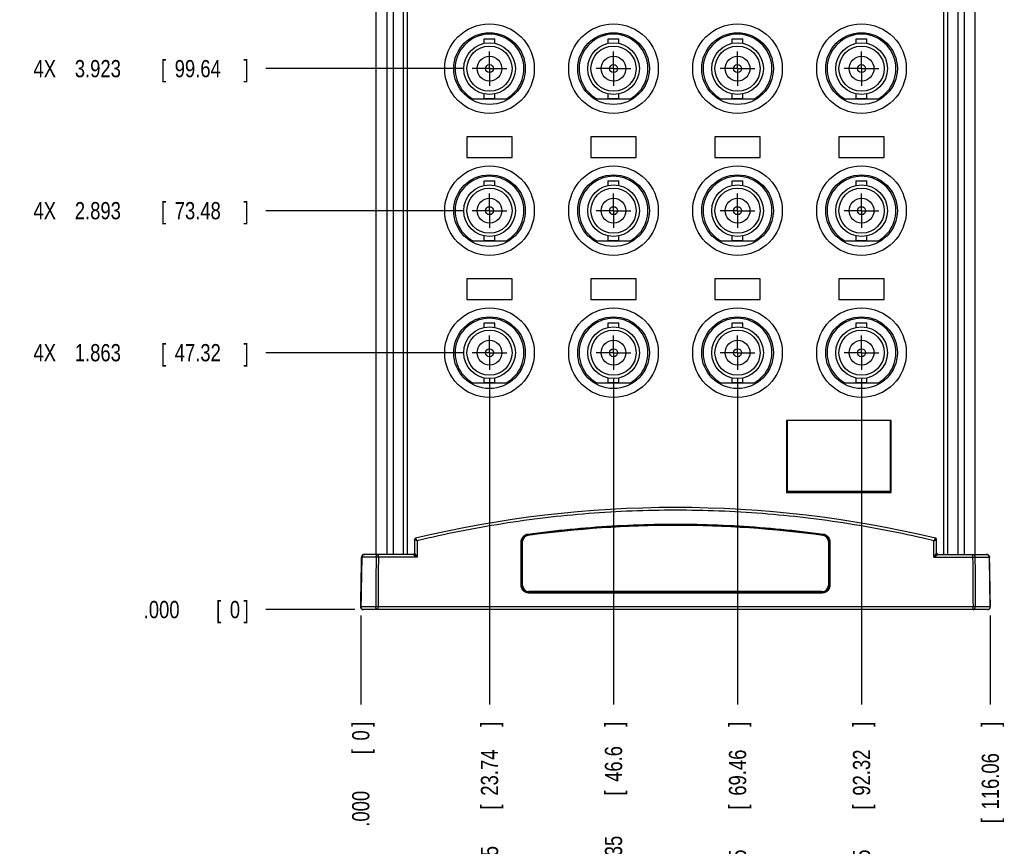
# Model space of a CAD drawing. Header units: inches. Extents: x 0 to 34, y 0 to 22.
# Tile 3 of 15: x 15.6 to 22.8, y 5.1 to 11.1. Entities that reach past the tile are written whole.
import ezdxf

# ---------------------------------------------------------------- set-up
doc = ezdxf.new("R2010")
doc.units = ezdxf.units.IN
doc.header["$LTSCALE"] = 1.87
doc.header["$MEASUREMENT"] = 0
doc.linetypes.add('CENTER', pattern=[0.6, 0.375, -0.075, 0.075, -0.075])
doc.layers.get('0').update_dxf_attribs({"linetype": 'CONTINUOUS'})
doc.layers.add('DEFAULT_1', color=7, linetype='CENTER')
doc.layers.add('DIMENSIONS', color=7, linetype='CONTINUOUS')
doc.styles.get("Standard").update_dxf_attribs({"font": 'txt', "width": 0.8})
doc.dimstyles.new('DIMSTYLE_1', dxfattribs={"dimtxt": 0.125, "dimasz": 0.18, "dimexe": 0.18, "dimexo": 0.0625, "dimgap": 0.09, "dimtad": 0, "dimtih": 1, "dimtoh": 1, "dimdec": 3, "dimzin": 4, "dimdsep": 46, "dimtxsty": 'STANDARD', "dimblk": '_FILLED', "dimblk1": '_FILLED', "dimblk2": '_FILLED', "dimcen": 0.09, "dimadec": 0, "dimazin": 0, "dimtp": 0.01, "dimtm": 0.01, "dimtfac": 1, "dimtdec": 3, "dimtofl": 0, "dimtmove": 0, "dimatfit": 3, "dimldrblk": '_FILLED', "dimfxl": 1, "dimtolj": 1, "dimtzin": 4, "dimarcsym": 0})

# ---------------------------------------------------------------- blocks, each defined once
blk = doc.blocks.new('*D0')
at = {"layer": 'DIMENSIONS', "color": 2, "linetype": 'CONTINUOUS'}
blk.add_line((18.871, 8.6831), (17.4364, 8.6831), dxfattribs=at)
at = {"layer": 'DIMENSIONS', "color": 2, "linetype": 'CONTINUOUS', "width": 0.8}
for s, p in [('4X ', (15.7489, 8.6206)), ('1.863', (16.0489, 8.6206)), ('[', (16.6739, 8.6206)), ('47.32', (16.7739, 8.6206)), (']', (17.2739, 8.6206))]:
    blk.add_text(s, height=0.125, dxfattribs=at).set_placement(p)
blk = doc.blocks.new('_FILLED')
at = {"color": 0, "linetype": 'BYBLOCK'}
blk.add_solid([(0, 0), (-1, 0.174), (-1, -0.174)], dxfattribs=at)
blk = doc.blocks.new('*D1')
at = {"layer": 'DIMENSIONS', "color": 2, "linetype": 'CONTINUOUS'}
blk.add_line((19.0586, 8.4955), (19.0586, 6.1326), dxfattribs=at)
at = {"layer": 'DIMENSIONS', "color": 2, "linetype": 'CONTINUOUS', "width": 0.8}
for s, p in [(']', (19.1211, 5.9701)), ('23.74', (19.1211, 5.4701)), ('[', (19.1211, 5.3701)), ('.935', (19.1211, 4.8451)), ('6X ', (19.1211, 4.5451))]:
    blk.add_text(s, height=0.125, rotation=90, dxfattribs=at).set_placement(p)
blk = doc.blocks.new('*D2')
at = {"layer": 'DIMENSIONS', "color": 1, "linetype": 'CONTINUOUS'}
blk.add_line((18.0822, 6.8201), (17.4364, 6.8201), dxfattribs=at)
at = {"layer": 'DIMENSIONS', "color": 1, "linetype": 'CONTINUOUS', "width": 0.8}
for s, p in [('.000', (16.5489, 6.7576)), ('[', (17.0739, 6.7576)), ('0', (17.1739, 6.7576)), (']', (17.2739, 6.7576))]:
    blk.add_text(s, height=0.125, dxfattribs=at).set_placement(p)
blk = doc.blocks.new('*D3')
at = {"layer": 'DIMENSIONS', "color": 1, "linetype": 'CONTINUOUS'}
blk.add_line((18.1239, 6.7779), (18.1239, 6.1326), dxfattribs=at)
at = {"layer": 'DIMENSIONS', "color": 1, "linetype": 'CONTINUOUS', "width": 0.8}
for s, p in [(']', (18.1864, 5.9701)), ('0', (18.1864, 5.8701)), ('[', (18.1864, 5.7701)), ('.000', (18.1864, 5.2451))]:
    blk.add_text(s, height=0.125, rotation=90, dxfattribs=at).set_placement(p)
blk = doc.blocks.new('*D4')
at = {"layer": 'DIMENSIONS', "color": 2, "linetype": 'CONTINUOUS'}
blk.add_line((18.871, 9.7131), (17.4364, 9.7131), dxfattribs=at)
at = {"layer": 'DIMENSIONS', "color": 2, "linetype": 'CONTINUOUS', "width": 0.8}
for s, p in [('4X ', (15.7489, 9.6506)), ('2.893', (16.0489, 9.6506)), ('[', (16.6739, 9.6506)), ('73.48', (16.7739, 9.6506)), (']', (17.2739, 9.6506))]:
    blk.add_text(s, height=0.125, dxfattribs=at).set_placement(p)
blk = doc.blocks.new('*D5')
at = {"layer": 'DIMENSIONS', "color": 2, "linetype": 'CONTINUOUS'}
blk.add_line((18.871, 10.7431), (17.4364, 10.7431), dxfattribs=at)
at = {"layer": 'DIMENSIONS', "color": 2, "linetype": 'CONTINUOUS', "width": 0.8}
for s, p in [('4X ', (15.7489, 10.6806)), ('3.923', (16.0489, 10.6806)), ('[', (16.6739, 10.6806)), ('99.64', (16.7739, 10.6806)), (']', (17.2739, 10.6806))]:
    blk.add_text(s, height=0.125, dxfattribs=at).set_placement(p)
blk = doc.blocks.new('*D6')
at = {"layer": 'DIMENSIONS', "color": 2, "linetype": 'CONTINUOUS'}
blk.add_line((18.871, 11.7731), (17.4364, 11.7731), dxfattribs=at)
at = {"layer": 'DIMENSIONS', "color": 2, "linetype": 'CONTINUOUS', "width": 0.8}
for s, p in [('4X ', (15.6489, 11.7106)), ('4.953', (15.9489, 11.7106)), ('[', (16.5739, 11.7106)), ('125.81', (16.6739, 11.7106)), (']', (17.2739, 11.7106))]:
    blk.add_text(s, height=0.125, dxfattribs=at).set_placement(p)
blk = doc.blocks.new('*D7')
at = {"layer": 'DIMENSIONS', "color": 2, "linetype": 'CONTINUOUS'}
blk.add_line((18.871, 12.8031), (17.4364, 12.8031), dxfattribs=at)
at = {"layer": 'DIMENSIONS', "color": 2, "linetype": 'CONTINUOUS', "width": 0.8}
for s, p in [('4X ', (15.6489, 12.7406)), ('5.983', (15.9489, 12.7406)), ('[', (16.5739, 12.7406)), ('151.97', (16.6739, 12.7406)), (']', (17.2739, 12.7406))]:
    blk.add_text(s, height=0.125, dxfattribs=at).set_placement(p)
blk = doc.blocks.new('*D8')
at = {"layer": 'DIMENSIONS', "color": 2, "linetype": 'CONTINUOUS'}
blk.add_line((18.871, 13.8331), (17.4364, 13.8331), dxfattribs=at)
at = {"layer": 'DIMENSIONS', "color": 2, "linetype": 'CONTINUOUS', "width": 0.8}
for s, p in [('4X ', (15.6489, 13.7706)), ('7.013', (15.9489, 13.7706)), ('[', (16.5739, 13.7706)), ('178.13', (16.6739, 13.7706)), (']', (17.2739, 13.7706))]:
    blk.add_text(s, height=0.125, dxfattribs=at).set_placement(p)
blk = doc.blocks.new('*D9')
at = {"layer": 'DIMENSIONS', "color": 2, "linetype": 'CONTINUOUS'}
blk.add_line((18.0822, 15.4801), (17.4364, 15.4801), dxfattribs=at)
at = {"layer": 'DIMENSIONS', "color": 2, "linetype": 'CONTINUOUS', "width": 0.8}
for s, p in [('4X ', (15.6489, 15.4176)), ('8.660', (15.9489, 15.4176)), ('[', (16.5739, 15.4176)), ('219.96', (16.6739, 15.4176)), (']', (17.2739, 15.4176))]:
    blk.add_text(s, height=0.125, dxfattribs=at).set_placement(p)
blk = doc.blocks.new('*D10')
at = {"layer": 'DIMENSIONS', "color": 2, "linetype": 'CONTINUOUS'}
blk.add_line((19.9586, 8.4955), (19.9586, 6.1326), dxfattribs=at)
at = {"layer": 'DIMENSIONS', "color": 2, "linetype": 'CONTINUOUS', "width": 0.8}
for s, p in [(']', (20.0211, 5.9701)), ('46.6', (20.0211, 5.5701)), ('[', (20.0211, 5.4701)), ('1.835', (20.0211, 4.8451)), ('6X ', (20.0211, 4.5451))]:
    blk.add_text(s, height=0.125, rotation=90, dxfattribs=at).set_placement(p)
blk = doc.blocks.new('*D11')
at = {"layer": 'DIMENSIONS', "color": 2, "linetype": 'CONTINUOUS'}
blk.add_line((20.8586, 8.4955), (20.8586, 6.1326), dxfattribs=at)
at = {"layer": 'DIMENSIONS', "color": 2, "linetype": 'CONTINUOUS', "width": 0.8}
for s, p in [(']', (20.9211, 5.9701)), ('69.46', (20.9211, 5.4701)), ('[', (20.9211, 5.3701)), ('2.735', (20.9211, 4.7451)), ('6X ', (20.9211, 4.4451))]:
    blk.add_text(s, height=0.125, rotation=90, dxfattribs=at).set_placement(p)
blk = doc.blocks.new('*D12')
at = {"layer": 'DIMENSIONS', "color": 2, "linetype": 'CONTINUOUS'}
blk.add_line((21.7586, 8.4955), (21.7586, 6.1326), dxfattribs=at)
at = {"layer": 'DIMENSIONS', "color": 2, "linetype": 'CONTINUOUS', "width": 0.8}
for s, p in [(']', (21.8211, 5.9701)), ('92.32', (21.8211, 5.4701)), ('[', (21.8211, 5.3701)), ('3.635', (21.8211, 4.7451)), ('6X ', (21.8211, 4.4451))]:
    blk.add_text(s, height=0.125, rotation=90, dxfattribs=at).set_placement(p)
blk = doc.blocks.new('*D13')
at = {"layer": 'DIMENSIONS', "color": 2, "linetype": 'CONTINUOUS'}
blk.add_line((22.6932, 6.7779), (22.6932, 6.1326), dxfattribs=at)
at = {"layer": 'DIMENSIONS', "color": 2, "linetype": 'CONTINUOUS', "width": 0.8}
for s, p in [(']', (22.7557, 5.9701)), ('116.06', (22.7557, 5.3701)), ('[', (22.7557, 5.2701)), ('4.569', (22.7557, 4.6451)), ('6X ', (22.7557, 4.3451))]:
    blk.add_text(s, height=0.125, rotation=90, dxfattribs=at).set_placement(p)

msp = doc.modelspace()

# ---------------------------------------------------------------- linework, layer by layer
at = {"color": 7, "linetype": 'CONTINUOUS'}
for p, q in [((18.2332, 15.0801), (18.2332, 7.2201)), ((18.2337, 15.0801), (18.2337, 7.2201)), ((18.3133, 15.0801), (18.3133, 7.2201)), ((18.3597, 15.0801), (18.3597, 7.2201)), ((18.4336, 7.2201), (18.4336, 15.0801)), ((18.4636, 7.2201), (18.4636, 15.0801)), ((22.3536, 15.0801), (22.3536, 7.2201)), ((22.3836, 15.0801), (22.3836, 7.2201)), ((22.4575, 15.0801), (22.4575, 7.2201)), ((22.5039, 15.0801), (22.5039, 7.2201)), ((22.5834, 7.2201), (22.5834, 15.0801)), ((22.584, 7.2201), (22.584, 15.0801)), ((19.0201, 10.9266), (19.0201, 10.9593)), ((19.0201, 10.9593), (19.0971, 10.9593)), ((19.0971, 10.9266), (19.0971, 10.9593)), ((19.9201, 10.9266), (19.9201, 10.9593)), ((19.9201, 10.9593), (19.9971, 10.9593)), ((19.9971, 10.9266), (19.9971, 10.9593)), ((20.8201, 10.9593), (20.8971, 10.9593)), ((20.8201, 10.9266), (20.8201, 10.9593)), ((20.8971, 10.9266), (20.8971, 10.9593)), ((21.7201, 10.9593), (21.7971, 10.9593)), ((21.7201, 10.9266), (21.7201, 10.9593)), ((21.7971, 10.9266), (21.7971, 10.9593)), ((18.9362, 10.5251), (19.181, 10.5251)), ((19.0201, 10.5268), (19.0201, 10.5596)), ((19.0201, 10.5268), (19.0971, 10.5268)), ((19.0971, 10.5268), (19.0971, 10.5596)), ((19.8362, 10.5251), (20.081, 10.5251)), ((19.9201, 10.5268), (19.9201, 10.5596)), ((19.9201, 10.5268), (19.9971, 10.5268)), ((19.9971, 10.5268), (19.9971, 10.5596)), ((20.7362, 10.5251), (20.981, 10.5251)), ((20.8201, 10.5268), (20.8201, 10.5596)), ((20.8201, 10.5268), (20.8971, 10.5268)), ((20.8971, 10.5268), (20.8971, 10.5596)), ((21.6362, 10.5251), (21.881, 10.5251)), ((21.7201, 10.5268), (21.7201, 10.5596)), ((21.7201, 10.5268), (21.7971, 10.5268)), ((21.7971, 10.5268), (21.7971, 10.5596)), ((18.8936, 10.2481), (18.8936, 10.0981)), ((19.2236, 10.2481), (18.8936, 10.2481)), ((19.2236, 10.0981), (19.2236, 10.2481)), ((19.7936, 10.2481), (19.7936, 10.0981)), ((20.1236, 10.2481), (19.7936, 10.2481)), ((20.1236, 10.0981), (20.1236, 10.2481)), ((21.0236, 10.2481), (20.6936, 10.2481)), ((20.6936, 10.2481), (20.6936, 10.0981)), ((21.0236, 10.0981), (21.0236, 10.2481)), ((21.9236, 10.2481), (21.5936, 10.2481)), ((21.5936, 10.2481), (21.5936, 10.0981)), ((21.9236, 10.0981), (21.9236, 10.2481)), ((18.8936, 10.0981), (19.2236, 10.0981)), ((19.7936, 10.0981), (20.1236, 10.0981)), ((20.6936, 10.0981), (21.0236, 10.0981)), ((21.5936, 10.0981), (21.9236, 10.0981)), ((19.0201, 9.8966), (19.0201, 9.9293)), ((19.0201, 9.9293), (19.0971, 9.9293)), ((19.0971, 9.8966), (19.0971, 9.9293)), ((19.9201, 9.9293), (19.9971, 9.9293)), ((19.9201, 9.8966), (19.9201, 9.9293)), ((19.9971, 9.8966), (19.9971, 9.9293)), ((20.8201, 9.9293), (20.8971, 9.9293)), ((20.8201, 9.8966), (20.8201, 9.9293)), ((20.8971, 9.8966), (20.8971, 9.9293)), ((21.7201, 9.9293), (21.7971, 9.9293)), ((21.7201, 9.8966), (21.7201, 9.9293)), ((21.7971, 9.8966), (21.7971, 9.9293)), ((19.0201, 9.4968), (19.0201, 9.5296)), ((19.0971, 9.4968), (19.0971, 9.5296)), ((19.9201, 9.4968), (19.9201, 9.5296)), ((19.9971, 9.4968), (19.9971, 9.5296)), ((20.8201, 9.4968), (20.8201, 9.5296)), ((20.8971, 9.4968), (20.8971, 9.5296)), ((21.7201, 9.4968), (21.7201, 9.5296)), ((21.7971, 9.4968), (21.7971, 9.5296)), ((18.9362, 9.4951), (19.181, 9.4951)), ((19.0201, 9.4968), (19.0971, 9.4968)), ((19.8362, 9.4951), (20.081, 9.4951)), ((19.9201, 9.4968), (19.9971, 9.4968)), ((20.7362, 9.4951), (20.981, 9.4951)), ((20.8201, 9.4968), (20.8971, 9.4968)), ((21.6362, 9.4951), (21.881, 9.4951)), ((21.7201, 9.4968), (21.7971, 9.4968)), ((19.2236, 9.2181), (18.8936, 9.2181)), ((18.8936, 9.2181), (18.8936, 9.0681)), ((19.2236, 9.0681), (19.2236, 9.2181)), ((20.1236, 9.2181), (19.7936, 9.2181)), ((19.7936, 9.2181), (19.7936, 9.0681)), ((20.1236, 9.0681), (20.1236, 9.2181)), ((21.0236, 9.2181), (20.6936, 9.2181)), ((20.6936, 9.2181), (20.6936, 9.0681)), ((21.0236, 9.0681), (21.0236, 9.2181)), ((21.9236, 9.2181), (21.5936, 9.2181)), ((21.5936, 9.2181), (21.5936, 9.0681)), ((21.9236, 9.0681), (21.9236, 9.2181)), ((18.8936, 9.0681), (19.2236, 9.0681)), ((19.7936, 9.0681), (20.1236, 9.0681)), ((20.6936, 9.0681), (21.0236, 9.0681)), ((21.5936, 9.0681), (21.9236, 9.0681)), ((19.0201, 8.8993), (19.0971, 8.8993)), ((19.0201, 8.8666), (19.0201, 8.8993)), ((19.0971, 8.8666), (19.0971, 8.8993)), ((19.9201, 8.8993), (19.9971, 8.8993)), ((19.9201, 8.8666), (19.9201, 8.8993)), ((19.9971, 8.8666), (19.9971, 8.8993)), ((20.8201, 8.8993), (20.8971, 8.8993)), ((20.8201, 8.8666), (20.8201, 8.8993)), ((20.8971, 8.8666), (20.8971, 8.8993)), ((21.7201, 8.8993), (21.7971, 8.8993)), ((21.7201, 8.8666), (21.7201, 8.8993)), ((21.7971, 8.8666), (21.7971, 8.8993)), ((18.9362, 8.4651), (19.181, 8.4651)), ((19.0201, 8.4668), (19.0201, 8.4996)), ((19.0201, 8.4668), (19.0971, 8.4668)), ((19.0971, 8.4668), (19.0971, 8.4996)), ((19.8362, 8.4651), (20.081, 8.4651)), ((19.9201, 8.4668), (19.9201, 8.4996)), ((19.9201, 8.4668), (19.9971, 8.4668)), ((19.9971, 8.4668), (19.9971, 8.4996)), ((20.7362, 8.4651), (20.981, 8.4651)), ((20.8201, 8.4668), (20.8201, 8.4996)), ((20.8201, 8.4668), (20.8971, 8.4668)), ((20.8971, 8.4668), (20.8971, 8.4996)), ((21.6362, 8.4651), (21.881, 8.4651)), ((21.7201, 8.4668), (21.7201, 8.4996)), ((21.7201, 8.4668), (21.7971, 8.4668)), ((21.7971, 8.4668), (21.7971, 8.4996)), ((21.9736, 8.1901), (21.2146, 8.1901)), ((21.2146, 8.1901), (21.2146, 7.6681)), ((21.2196, 8.1901), (21.2196, 7.6791)), ((21.9686, 7.6791), (21.9686, 8.1901)), ((21.9736, 7.6681), (21.9736, 8.1901)), ((21.2146, 7.6681), (21.9736, 7.6681)), ((21.2196, 7.6791), (21.9686, 7.6791)), ((19.3375, 7.3577), (19.3368, 7.3627)), ((21.4796, 7.3577), (21.4803, 7.3627)), ((18.5136, 7.3272), (18.5136, 7.2301)), ((18.5336, 7.3196), (18.5336, 7.2004)), ((19.2886, 6.9952), (19.2886, 7.3132)), ((19.2986, 7.3131), (19.2936, 7.3131)), ((19.2936, 6.9951), (19.2936, 7.3131)), ((19.2986, 6.9951), (19.2986, 7.3131)), ((21.5186, 7.3131), (21.5236, 7.3131)), ((21.5186, 7.3131), (21.5186, 6.9951)), ((21.5236, 7.3131), (21.5236, 6.9951)), ((21.5286, 7.3132), (21.5286, 6.9952)), ((22.2836, 7.2004), (22.2836, 7.3196)), ((22.3036, 7.2301), (22.3036, 7.3272)), ((18.5036, 7.2201), (18.151, 7.2201)), ((18.2522, 7.2004), (18.2522, 7.2201)), ((22.3136, 7.2201), (22.6662, 7.2201)), ((22.5649, 7.2201), (22.5649, 7.2004)), ((18.1311, 7.2004), (18.1246, 6.8404)), ((18.1311, 7.2004), (18.1304, 7.2004)), ((18.2354, 7.2004), (18.1318, 7.2004)), ((18.5336, 7.2004), (18.2522, 7.2004)), ((22.2836, 7.2004), (22.5649, 7.2004)), ((22.5817, 7.2004), (22.6854, 7.2004)), ((22.6861, 7.2004), (22.686, 7.202)), ((22.6861, 7.2004), (22.6867, 7.2004)), ((22.6925, 6.8404), (22.6861, 7.2004)), ((19.2986, 6.9951), (19.2936, 6.9951)), ((21.4736, 6.9501), (19.3436, 6.9501)), ((19.3436, 6.9501), (19.3436, 6.9402)), ((21.4736, 6.9451), (19.3436, 6.9451)), ((21.4736, 6.9402), (19.3436, 6.9402)), ((21.4736, 6.9402), (21.4736, 6.9501)), ((21.5186, 6.9951), (21.5236, 6.9951)), ((18.1246, 6.8404), (18.1239, 6.8404)), ((18.2328, 6.8404), (18.1253, 6.8404)), ((22.6726, 6.8201), (18.1445, 6.8201)), ((22.5677, 6.8404), (18.2495, 6.8404)), ((18.2495, 6.8201), (18.2495, 6.8404)), ((22.5677, 6.8201), (22.5677, 6.8404)), ((22.6919, 6.8404), (22.5844, 6.8404)), ((22.6932, 6.8404), (22.6925, 6.8404)), ((22.6925, 6.8392), (22.6925, 6.8404))]:
    msp.add_line(p, q, dxfattribs=at)
for points in [[(22.686, 7.202), (22.6851, 7.2061), (22.6835, 7.21), (22.681, 7.2134), (22.6779, 7.2162), (22.6743, 7.2183), (22.6703, 7.2196), (22.6661, 7.2201)], [(22.6726, 6.8201), (22.6764, 6.8204), (22.68, 6.8215), (22.6834, 6.8233), (22.6864, 6.8256), (22.6889, 6.8285), (22.6908, 6.8318), (22.692, 6.8355), (22.6925, 6.8392)]]:
    msp.add_lwpolyline(points, dxfattribs=at)
for centre, radius in [((19.0586, 10.7431), 0.325), ((19.9586, 10.7431), 0.325), ((20.8586, 10.7431), 0.325), ((21.7586, 10.7431), 0.325), ((19.0586, 10.7431), 0.26), ((19.9586, 10.7431), 0.26), ((20.8586, 10.7431), 0.26), ((21.7586, 10.7431), 0.26), ((19.0586, 10.7431), 0.1875), ((19.0586, 10.7431), 0.164), ((19.9586, 10.7431), 0.1875), ((19.9586, 10.7431), 0.164), ((20.8586, 10.7431), 0.1875), ((20.8586, 10.7431), 0.164), ((21.7586, 10.7431), 0.1875), ((21.7586, 10.7431), 0.164), ((19.0586, 10.7431), 0.09), ((19.9586, 10.7431), 0.09), ((20.8586, 10.7431), 0.09), ((21.7586, 10.7431), 0.09), ((19.0586, 10.7431), 0.029), ((19.9586, 10.7431), 0.029), ((20.8586, 10.7431), 0.029), ((21.7586, 10.7431), 0.029), ((19.0586, 9.7131), 0.325), ((19.9586, 9.7131), 0.325), ((20.8586, 9.7131), 0.325), ((21.7586, 9.7131), 0.325), ((19.0586, 9.7131), 0.26), ((19.9586, 9.7131), 0.26), ((20.8586, 9.7131), 0.26), ((21.7586, 9.7131), 0.26), ((19.0586, 9.7131), 0.1875), ((19.0586, 9.7131), 0.164), ((19.9586, 9.7131), 0.1875), ((19.9586, 9.7131), 0.164), ((20.8586, 9.7131), 0.1875), ((20.8586, 9.7131), 0.164), ((21.7586, 9.7131), 0.1875), ((21.7586, 9.7131), 0.164), ((19.0586, 9.7131), 0.09), ((19.9586, 9.7131), 0.09), ((20.8586, 9.7131), 0.09), ((21.7586, 9.7131), 0.09), ((19.0586, 9.7131), 0.029), ((19.9586, 9.7131), 0.029), ((20.8586, 9.7131), 0.029), ((21.7586, 9.7131), 0.029), ((19.0586, 8.6831), 0.325), ((19.9586, 8.6831), 0.325), ((20.8586, 8.6831), 0.325), ((21.7586, 8.6831), 0.325), ((19.0586, 8.6831), 0.26), ((19.9586, 8.6831), 0.26), ((20.8586, 8.6831), 0.26), ((21.7586, 8.6831), 0.26), ((19.0586, 8.6831), 0.1875), ((19.9586, 8.6831), 0.1875), ((20.8586, 8.6831), 0.1875), ((21.7586, 8.6831), 0.1875), ((19.0586, 8.6831), 0.164), ((19.9586, 8.6831), 0.164), ((20.8586, 8.6831), 0.164), ((21.7586, 8.6831), 0.164), ((19.0586, 8.6831), 0.09), ((19.9586, 8.6831), 0.09), ((20.8586, 8.6831), 0.09), ((21.7586, 8.6831), 0.09), ((19.0586, 8.6831), 0.029), ((19.9586, 8.6831), 0.029), ((20.8586, 8.6831), 0.029), ((21.7586, 8.6831), 0.029)]:
    msp.add_circle(centre, radius, dxfattribs=at)
for centre, radius, start, end in [((19.0586, 10.7431), 0.25, 299.30811, 240.69189), ((19.9586, 10.7431), 0.25, 299.30811, 240.69189), ((20.8586, 10.7431), 0.25, 299.30811, 240.69189), ((21.7586, 10.7431), 0.25, 299.30811, 240.69189), ((19.0586, 9.7131), 0.25, 299.30811, 240.69189), ((19.9586, 9.7131), 0.25, 299.30811, 240.69189), ((20.8586, 9.7131), 0.25, 299.30811, 240.69189), ((21.7586, 9.7131), 0.25, 299.30811, 240.69189), ((19.0586, 8.6831), 0.25, 299.30811, 240.69189), ((19.9586, 8.6831), 0.25, 299.30811, 240.69189), ((20.8586, 8.6831), 0.25, 299.30811, 240.69189), ((21.7586, 8.6831), 0.25, 299.30811, 240.69189), ((20.4086, -0.5325), 8.0926, 76.51338, 103.48662), ((20.4086, -0.5325), 7.9676, 82.26964, 97.73036), ((19.3436, 7.3131), 0.05, 97.73036, 180), ((20.4086, -0.5325), 7.9626, 82.26964, 97.73036), ((21.4736, 7.3131), 0.05, 0, 82.26964), ((18.5236, 7.3272), 0.01, 103.4866, 180), ((19.3436, 7.3131), 0.045, 97.73036, 180), ((21.4736, 7.3131), 0.045, 0, 82.26964), ((22.2936, 7.3272), 0.01, 0, 76.51341), ((18.1511, 7.2001), 0.02, 90, 178.97013), ((18.5036, 7.2301), 0.01, 270, 360), ((22.3136, 7.2301), 0.01, 180, 270), ((19.3436, 6.9951), 0.05, 180, 270), ((19.3436, 6.9951), 0.045, 180, 270), ((21.4736, 6.9951), 0.05, 270, 360), ((21.4736, 6.9951), 0.045, 270, 360), ((18.1446, 6.8401), 0.02, 178.97051, 270)]:
    msp.add_arc(centre, radius, start, end, dxfattribs=at)
for points, knots in [([(22.2836, 7.3196), (22.1814, 7.344), (21.976, 7.3889), (21.6654, 7.444), (21.3529, 7.4871), (21.0389, 7.5178), (20.724, 7.5363), (20.4086, 7.5425), (20.0931, 7.5363), (19.7782, 7.5178), (19.4642, 7.4871), (19.1517, 7.444), (18.8412, 7.3889), (18.6358, 7.344), (18.5336, 7.3196)], [0, 0, 0, 0, 0.083293, 0.166624, 0.249968, 0.33331, 0.416654, 0.500001, 0.583347, 0.666691, 0.750034, 0.833377, 0.916708, 1, 1, 1, 1]), ([(19.3362, 7.3677), (19.4376, 7.3815), (19.6412, 7.4051), (19.9476, 7.4288), (20.2548, 7.4406), (20.5623, 7.4406), (20.8695, 7.4288), (21.176, 7.4051), (21.3795, 7.3815), (21.481, 7.3677)], [0, 0, 0, 0, 0.142789, 0.285649, 0.428546, 0.571455, 0.714352, 0.857212, 1, 1, 1, 1]), ([(19.2886, 7.3132), (19.2886, 7.3161), (19.289, 7.3219), (19.2911, 7.3304), (19.2945, 7.3386), (19.2992, 7.3461), (19.305, 7.3527), (19.3118, 7.3584), (19.3195, 7.3629), (19.3276, 7.3661), (19.3333, 7.3673), (19.3362, 7.3677)], [0, 0, 0, 0, 0.109265, 0.220412, 0.332421, 0.444226, 0.555621, 0.667456, 0.77952, 0.890725, 1, 1, 1, 1]), ([(19.3362, 7.3677), (19.3362, 7.3673), (19.3363, 7.3664), (19.3365, 7.3652), (19.3366, 7.3642), (19.3368, 7.3634), (19.3367, 7.363), (19.3369, 7.3627), (19.3368, 7.3627)], [0, 0, 0, 0, 0.257781, 0.498752, 0.706136, 0.865505, 0.96578, 1, 1, 1, 1]), ([(21.481, 7.3677), (21.4809, 7.3673), (21.4808, 7.3664), (21.4806, 7.3652), (21.4805, 7.3642), (21.4803, 7.3634), (21.4804, 7.363), (21.4802, 7.3627), (21.4803, 7.3627)], [0, 0, 0, 0, 0.257681, 0.498618, 0.706022, 0.86544, 0.965762, 1, 1, 1, 1]), ([(21.481, 7.3677), (21.4838, 7.3673), (21.4895, 7.3661), (21.4977, 7.3629), (21.5053, 7.3584), (21.5121, 7.3528), (21.5179, 7.3461), (21.5226, 7.3386), (21.5261, 7.3304), (21.5281, 7.3219), (21.5286, 7.3161), (21.5286, 7.3132)], [0, 0, 0, 0, 0.109244, 0.220374, 0.332371, 0.44417, 0.555565, 0.667406, 0.779482, 0.890704, 1, 1, 1, 1]), ([(18.5336, 7.3196), (18.5322, 7.3202), (18.5296, 7.3212), (18.5257, 7.3227), (18.5223, 7.324), (18.5193, 7.3252), (18.517, 7.326), (18.5151, 7.3268), (18.5143, 7.3269), (18.5136, 7.3273), (18.5136, 7.3272)], [0, 0, 0, 0, 0.206584, 0.400503, 0.575796, 0.725674, 0.845101, 0.931427, 0.983239, 1, 1, 1, 1]), ([(18.5336, 7.3196), (18.5327, 7.3208), (18.5311, 7.3231), (18.5288, 7.3265), (18.5267, 7.3295), (18.5248, 7.332), (18.5234, 7.334), (18.5224, 7.3356), (18.5216, 7.3363), (18.5214, 7.3369), (18.5212, 7.3369)], [0, 0, 0, 0, 0.205691, 0.399829, 0.575241, 0.724826, 0.843666, 0.92958, 0.981582, 1, 1, 1, 1]), ([(19.2886, 7.3132), (19.289, 7.3132), (19.2898, 7.3132), (19.291, 7.3132), (19.292, 7.3132), (19.2929, 7.3132), (19.2932, 7.3131), (19.2936, 7.3132), (19.2936, 7.3131)], [0, 0, 0, 0, 0.258749, 0.499845, 0.706869, 0.865734, 0.965654, 1, 1, 1, 1]), ([(21.5286, 7.3132), (21.5281, 7.3132), (21.5273, 7.3132), (21.5261, 7.3132), (21.5251, 7.3132), (21.5243, 7.3132), (21.5239, 7.3131), (21.5236, 7.3132), (21.5236, 7.3131)], [0, 0, 0, 0, 0.258778, 0.499885, 0.706905, 0.865756, 0.965661, 1, 1, 1, 1]), ([(22.2836, 7.3196), (22.2844, 7.3208), (22.286, 7.3232), (22.2884, 7.3265), (22.2905, 7.3295), (22.2923, 7.3321), (22.2938, 7.334), (22.2948, 7.3357), (22.2956, 7.3363), (22.2958, 7.3369), (22.2959, 7.3369)], [0, 0, 0, 0, 0.205935, 0.40029, 0.57587, 0.725546, 0.844374, 0.930055, 0.981798, 1, 1, 1, 1]), ([(22.2836, 7.3196), (22.2849, 7.3202), (22.2876, 7.3212), (22.2914, 7.3227), (22.2948, 7.324), (22.2978, 7.3252), (22.3001, 7.326), (22.3021, 7.3268), (22.3028, 7.3269), (22.3036, 7.3273), (22.3036, 7.3272)], [0, 0, 0, 0, 0.204699, 0.398297, 0.573989, 0.724384, 0.844584, 0.931478, 0.983374, 1, 1, 1, 1]), ([(18.151, 7.2201), (18.1496, 7.2201), (18.1469, 7.2198), (18.1431, 7.2187), (18.1395, 7.2168), (18.1364, 7.2143), (18.1338, 7.2113), (18.1319, 7.2079), (18.1307, 7.2042), (18.1304, 7.2017), (18.1304, 7.2004)], [0, 0, 0, 0, 0.128601, 0.256326, 0.383462, 0.509161, 0.633548, 0.756475, 0.8786, 1, 1, 1, 1]), ([(18.1318, 7.2004), (18.1318, 7.2017), (18.1321, 7.2043), (18.1332, 7.208), (18.1351, 7.2114), (18.1375, 7.2144), (18.1404, 7.2169), (18.1437, 7.2187), (18.1461, 7.2194), (18.1474, 7.2197)], [0, 0, 0, 0, 0.145095, 0.289839, 0.433964, 0.577289, 0.719749, 0.861412, 1, 1, 1, 1]), ([(18.1474, 7.2197), (18.1474, 7.2197), (18.1481, 7.2198), (18.1488, 7.2199), (18.1496, 7.22)], [0, 0, 0, 0, 0.029573, 1, 1, 1, 1]), ([(18.2354, 7.2004), (18.2354, 7.2017), (18.2356, 7.2043), (18.2365, 7.2079), (18.2379, 7.2113), (18.2397, 7.2143), (18.2419, 7.2168), (18.2444, 7.2187), (18.2472, 7.2198), (18.2491, 7.2201), (18.2501, 7.2201)], [0, 0, 0, 0, 0.143191, 0.283719, 0.419414, 0.548636, 0.67053, 0.785279, 0.894262, 1, 1, 1, 1]), ([(18.5036, 7.2201), (18.5037, 7.2201), (18.5041, 7.2197), (18.5049, 7.2193), (18.5063, 7.2183), (18.5084, 7.217), (18.5111, 7.2153), (18.5143, 7.2132), (18.5182, 7.2106), (18.5228, 7.2076), (18.5279, 7.2042), (18.5316, 7.2017), (18.5336, 7.2004)], [0, 0, 0, 0, 0.009401, 0.036486, 0.083724, 0.151894, 0.240741, 0.350044, 0.479869, 0.630738, 0.803637, 1, 1, 1, 1]), ([(18.5136, 7.2301), (18.5136, 7.2301), (18.514, 7.2295), (18.5143, 7.2291), (18.5154, 7.2275), (18.5167, 7.2256), (18.5184, 7.223), (18.5206, 7.2197), (18.5232, 7.2159), (18.5263, 7.2113), (18.5298, 7.2061), (18.5323, 7.2024), (18.5336, 7.2004)], [0, 0, 0, 0, 0.006953, 0.031795, 0.077291, 0.144433, 0.232916, 0.342502, 0.47323, 0.625628, 0.800716, 1, 1, 1, 1]), ([(22.2836, 7.2004), (22.2849, 7.2024), (22.2874, 7.2061), (22.2908, 7.2113), (22.2938, 7.2158), (22.2965, 7.2196), (22.2986, 7.2229), (22.3004, 7.2256), (22.3017, 7.2274), (22.3028, 7.2291), (22.3032, 7.2294), (22.3036, 7.2301), (22.3036, 7.2301)], [0, 0, 0, 0, 0.198267, 0.372343, 0.523903, 0.65409, 0.763519, 0.852388, 0.920256, 0.966699, 0.992664, 1, 1, 1, 1]), ([(22.2836, 7.2004), (22.2855, 7.2017), (22.2892, 7.2041), (22.2943, 7.2076), (22.2988, 7.2105), (22.3027, 7.2131), (22.306, 7.2152), (22.3087, 7.217), (22.3107, 7.2183), (22.3122, 7.2193), (22.3131, 7.2197), (22.3135, 7.2201), (22.3136, 7.2201)], [0, 0, 0, 0, 0.195332, 0.36725, 0.517336, 0.646685, 0.755875, 0.845112, 0.913947, 0.962135, 0.990185, 1, 1, 1, 1]), ([(22.5671, 7.2201), (22.568, 7.2201), (22.57, 7.2198), (22.5727, 7.2187), (22.5753, 7.2168), (22.5775, 7.2143), (22.5793, 7.2113), (22.5806, 7.2079), (22.5815, 7.2043), (22.5817, 7.2017), (22.5817, 7.2004)], [0, 0, 0, 0, 0.105741, 0.214727, 0.329477, 0.451371, 0.580591, 0.716285, 0.856811, 1, 1, 1, 1]), ([(22.6662, 7.2201), (22.6675, 7.2201), (22.6702, 7.2198), (22.6741, 7.2187), (22.6777, 7.2168), (22.6808, 7.2143), (22.6833, 7.2113), (22.6852, 7.2079), (22.6864, 7.2042), (22.6867, 7.2017), (22.6867, 7.2004)], [0, 0, 0, 0, 0.128601, 0.256326, 0.383462, 0.509161, 0.633548, 0.756475, 0.8786, 1, 1, 1, 1]), ([(22.6678, 7.22), (22.6685, 7.2199), (22.6691, 7.2198), (22.6698, 7.2197), (22.6698, 7.2197)], [0, 0, 0, 0, 0.974123, 1, 1, 1, 1]), ([(22.6698, 7.2197), (22.671, 7.2194), (22.6734, 7.2187), (22.6767, 7.2169), (22.6797, 7.2144), (22.6821, 7.2114), (22.6839, 7.208), (22.6851, 7.2043), (22.6854, 7.2017), (22.6854, 7.2004)], [0, 0, 0, 0, 0.139044, 0.28063, 0.423015, 0.566264, 0.710313, 0.854982, 1, 1, 1, 1]), ([(18.1239, 6.8404), (18.1247, 6.8805), (18.1261, 6.9606), (18.1283, 7.0806), (18.1297, 7.1605), (18.1304, 7.2004)], [0, 0, 0, 0, 0.334106, 0.66744, 1, 1, 1, 1]), ([(18.1318, 7.2004), (18.1311, 7.1605), (18.1296, 7.0806), (18.1275, 6.9606), (18.126, 6.8805), (18.1253, 6.8404)], [0, 0, 0, 0, 0.332505, 0.665838, 1, 1, 1, 1]), ([(18.1318, 7.2004), (18.1316, 7.2004), (18.1314, 7.2004), (18.1311, 7.2004), (18.1311, 7.2004), (18.1311, 7.2004)], [0, 0, 0, 0, 0.860058, 0.898541, 1, 1, 1, 1]), ([(18.2354, 7.2004), (18.2351, 7.1606), (18.2345, 7.0807), (18.2337, 6.9607), (18.2331, 6.8806), (18.2328, 6.8404)], [0, 0, 0, 0, 0.332175, 0.665508, 1, 1, 1, 1]), ([(18.2522, 7.2004), (18.2507, 7.2004), (18.2476, 7.2004), (18.2432, 7.2004), (18.2391, 7.2004), (18.2366, 7.2004), (18.2354, 7.2004)], [0, 0, 0, 0, 0.27773, 0.545028, 0.789477, 1, 1, 1, 1]), ([(18.2522, 7.2004), (18.2519, 7.1605), (18.2513, 7.0806), (18.2504, 6.9606), (18.2498, 6.8805), (18.2495, 6.8404)], [0, 0, 0, 0, 0.332645, 0.665978, 1, 1, 1, 1]), ([(22.5649, 7.2004), (22.5665, 7.2004), (22.5696, 7.2004), (22.574, 7.2004), (22.578, 7.2004), (22.5806, 7.2004), (22.5817, 7.2004)], [0, 0, 0, 0, 0.27918, 0.546406, 0.790118, 1, 1, 1, 1]), ([(22.5649, 7.2004), (22.5652, 7.1605), (22.5659, 7.0806), (22.5668, 6.9606), (22.5674, 6.8805), (22.5677, 6.8404)], [0, 0, 0, 0, 0.332645, 0.665978, 1, 1, 1, 1]), ([(22.5817, 7.2004), (22.582, 7.1606), (22.5826, 7.0807), (22.5835, 6.9607), (22.5841, 6.8806), (22.5844, 6.8404)], [0, 0, 0, 0, 0.332175, 0.665508, 1, 1, 1, 1]), ([(22.6854, 7.2004), (22.6856, 7.2004), (22.6858, 7.2004), (22.686, 7.2004), (22.686, 7.2004), (22.686, 7.2004)], [0, 0, 0, 0, 0.862127, 0.898211, 1, 1, 1, 1]), ([(22.6854, 7.2004), (22.6861, 7.1605), (22.6875, 7.0806), (22.6897, 6.9606), (22.6911, 6.8805), (22.6919, 6.8404)], [0, 0, 0, 0, 0.332505, 0.665838, 1, 1, 1, 1]), ([(22.6932, 6.8404), (22.6925, 6.8805), (22.6911, 6.9606), (22.6889, 7.0806), (22.6875, 7.1605), (22.6867, 7.2004)], [0, 0, 0, 0, 0.334106, 0.66744, 1, 1, 1, 1]), ([(19.3436, 6.9402), (19.3407, 6.9401), (19.335, 6.9406), (19.3266, 6.9426), (19.3186, 6.9459), (19.3111, 6.9504), (19.3045, 6.9561), (19.2989, 6.9627), (19.2943, 6.9702), (19.291, 6.9782), (19.289, 6.9866), (19.2886, 6.9923), (19.2886, 6.9952)], [0, 0, 0, 0, 0.098461, 0.198387, 0.299038, 0.399658, 0.500028, 0.600394, 0.701042, 0.801718, 0.901632, 1, 1, 1, 1]), ([(19.2886, 6.9952), (19.289, 6.9952), (19.2898, 6.9951), (19.291, 6.9951), (19.292, 6.9951), (19.2929, 6.9951), (19.2932, 6.995), (19.2936, 6.9951), (19.2936, 6.9951)], [0, 0, 0, 0, 0.258784, 0.499894, 0.706912, 0.86576, 0.965662, 1, 1, 1, 1]), ([(21.5286, 6.9952), (21.5286, 6.9923), (21.5281, 6.9866), (21.5261, 6.9782), (21.5228, 6.9701), (21.5183, 6.9627), (21.5126, 6.9561), (21.506, 6.9504), (21.4986, 6.9459), (21.4905, 6.9426), (21.4821, 6.9406), (21.4764, 6.9402), (21.4736, 6.9402)], [0, 0, 0, 0, 0.098483, 0.198427, 0.299091, 0.39972, 0.500092, 0.600455, 0.701094, 0.801757, 0.901653, 1, 1, 1, 1]), ([(21.5286, 6.9952), (21.5281, 6.9952), (21.5273, 6.9951), (21.5261, 6.9951), (21.5251, 6.9951), (21.5243, 6.9951), (21.5239, 6.995), (21.5236, 6.9951), (21.5236, 6.9951)], [0, 0, 0, 0, 0.258754, 0.499852, 0.706876, 0.865738, 0.965655, 1, 1, 1, 1]), ([(18.1408, 6.8204), (18.1407, 6.8204), (18.1392, 6.8207), (18.1364, 6.8215), (18.1328, 6.8235), (18.1296, 6.826), (18.1271, 6.8292), (18.1252, 6.8327), (18.1241, 6.8365), (18.1239, 6.8391), (18.1239, 6.8404)], [0, 0, 0, 0, 0.014092, 0.158589, 0.302419, 0.444595, 0.585288, 0.724337, 0.862536, 1, 1, 1, 1]), ([(18.1253, 6.8404), (18.1251, 6.8404), (18.1249, 6.8404), (18.1246, 6.8404), (18.1246, 6.8404), (18.1246, 6.8404)], [0, 0, 0, 0, 0.86259, 0.893293, 1, 1, 1, 1]), ([(18.1447, 6.8201), (18.1434, 6.8201), (18.1408, 6.8203), (18.1371, 6.8215), (18.1337, 6.8234), (18.1307, 6.826), (18.1283, 6.8291), (18.1265, 6.8326), (18.1255, 6.8364), (18.1253, 6.8391), (18.1253, 6.8404)], [0, 0, 0, 0, 0.123111, 0.246516, 0.37046, 0.495104, 0.620497, 0.746571, 0.873154, 1, 1, 1, 1]), ([(18.2495, 6.8404), (18.2479, 6.8404), (18.2449, 6.8404), (18.2405, 6.8404), (18.2365, 6.8404), (18.234, 6.8404), (18.2328, 6.8404)], [0, 0, 0, 0, 0.27732, 0.543883, 0.788325, 1, 1, 1, 1]), ([(18.2474, 6.8201), (18.2464, 6.8201), (18.2444, 6.8203), (18.2416, 6.8215), (18.2391, 6.8235), (18.2368, 6.826), (18.235, 6.8291), (18.2337, 6.8327), (18.2329, 6.8365), (18.2328, 6.8391), (18.2328, 6.8404)], [0, 0, 0, 0, 0.105027, 0.213502, 0.328065, 0.4501, 0.5797, 0.715856, 0.856741, 1, 1, 1, 1]), ([(22.5844, 6.8404), (22.5832, 6.8404), (22.5807, 6.8404), (22.5767, 6.8404), (22.5723, 6.8404), (22.5692, 6.8404), (22.5677, 6.8404)], [0, 0, 0, 0, 0.210593, 0.454395, 0.721293, 1, 1, 1, 1]), ([(22.5698, 6.8201), (22.5708, 6.8201), (22.5727, 6.8203), (22.5755, 6.8215), (22.5781, 6.8235), (22.5803, 6.826), (22.5821, 6.8291), (22.5834, 6.8327), (22.5842, 6.8365), (22.5844, 6.8391), (22.5844, 6.8404)], [0, 0, 0, 0, 0.105028, 0.213504, 0.328068, 0.450103, 0.579703, 0.715858, 0.856742, 1, 1, 1, 1]), ([(22.6725, 6.8201), (22.6737, 6.8201), (22.6763, 6.8203), (22.68, 6.8215), (22.6834, 6.8234), (22.6864, 6.826), (22.6888, 6.8291), (22.6906, 6.8326), (22.6917, 6.8364), (22.6919, 6.8391), (22.6919, 6.8404)], [0, 0, 0, 0, 0.123108, 0.246511, 0.370454, 0.495099, 0.620492, 0.746567, 0.873153, 1, 1, 1, 1]), ([(22.6762, 6.8204), (22.6764, 6.8204), (22.6779, 6.8207), (22.6807, 6.8215), (22.6844, 6.8235), (22.6875, 6.826), (22.69, 6.8292), (22.6919, 6.8327), (22.693, 6.8365), (22.6932, 6.8391), (22.6932, 6.8404)], [0, 0, 0, 0, 0.019261, 0.163, 0.306076, 0.447507, 0.587462, 0.725783, 0.863257, 1, 1, 1, 1]), ([(22.6925, 6.8404), (22.6925, 6.8404), (22.6925, 6.8404), (22.6923, 6.8404), (22.6921, 6.8404), (22.6919, 6.8404)], [0, 0, 0, 0, 0.107401, 0.133096, 1, 1, 1, 1])]:
    msp.add_open_spline(points, degree=3, knots=knots, dxfattribs=at)
for points in [[(18.1496, 7.22), (18.1501, 7.22), (18.1506, 7.2201), (18.1512, 7.2201)], [(22.666, 7.2201), (22.6666, 7.2201), (22.6672, 7.22), (22.6678, 7.22)], [(18.1445, 6.8201), (18.1433, 6.8201), (18.142, 6.8202), (18.1408, 6.8204)], [(22.6726, 6.8201), (22.6738, 6.8201), (22.675, 6.8202), (22.6762, 6.8204)]]:
    msp.add_open_spline(points, degree=3, dxfattribs=at)
at = {"layer": 'DEFAULT_1', "color": 7, "linetype": 'CENTER'}
for p, q in [((19.0586, 10.7431), (19.0586, 10.8682)), ((19.9586, 10.7431), (19.9586, 10.8682)), ((20.8586, 10.7431), (20.8586, 10.8682)), ((21.7586, 10.7431), (21.7586, 10.8682)), ((19.0586, 10.7431), (18.9335, 10.7431)), ((19.0586, 10.7431), (19.0586, 10.618)), ((19.0586, 10.7431), (19.1837, 10.7431)), ((19.9586, 10.7431), (19.8335, 10.7431)), ((19.9586, 10.7431), (19.9586, 10.618)), ((19.9586, 10.7431), (20.0837, 10.7431)), ((20.8586, 10.7431), (20.7335, 10.7431)), ((20.8586, 10.7431), (20.9837, 10.7431)), ((20.8586, 10.7431), (20.8586, 10.618)), ((21.7586, 10.7431), (21.6335, 10.7431)), ((21.7586, 10.7431), (21.8837, 10.7431)), ((21.7586, 10.7431), (21.7586, 10.618)), ((19.0586, 9.7131), (19.0586, 9.8382)), ((19.9586, 9.7131), (19.9586, 9.8382)), ((20.8586, 9.7131), (20.8586, 9.8382)), ((21.7586, 9.7131), (21.7586, 9.8382)), ((19.0586, 9.7131), (18.9335, 9.7131)), ((19.0586, 9.7131), (19.0586, 9.588)), ((19.0586, 9.7131), (19.1837, 9.7131)), ((19.9586, 9.7131), (19.8335, 9.7131)), ((19.9586, 9.7131), (20.0837, 9.7131)), ((19.9586, 9.7131), (19.9586, 9.588)), ((20.8586, 9.7131), (20.7335, 9.7131)), ((20.8586, 9.7131), (20.9837, 9.7131)), ((20.8586, 9.7131), (20.8586, 9.588)), ((21.7586, 9.7131), (21.6335, 9.7131)), ((21.7586, 9.7131), (21.8837, 9.7131)), ((21.7586, 9.7131), (21.7586, 9.588)), ((19.0586, 8.6831), (19.0586, 8.8082)), ((19.9586, 8.6831), (19.9586, 8.8082)), ((20.8586, 8.6831), (20.8586, 8.8082)), ((21.7586, 8.6831), (21.7586, 8.8082)), ((19.0586, 8.6831), (18.9335, 8.6831)), ((19.0586, 8.6831), (19.1837, 8.6831)), ((19.0586, 8.6831), (19.0586, 8.558)), ((19.9586, 8.6831), (19.8335, 8.6831)), ((19.9586, 8.6831), (20.0837, 8.6831)), ((19.9586, 8.6831), (19.9586, 8.558)), ((20.8586, 8.6831), (20.7335, 8.6831)), ((20.8586, 8.6831), (20.9837, 8.6831)), ((20.8586, 8.6831), (20.8586, 8.558)), ((21.7586, 8.6831), (21.6335, 8.6831)), ((21.7586, 8.6831), (21.8837, 8.6831)), ((21.7586, 8.6831), (21.7586, 8.558))]:
    msp.add_line(p, q, dxfattribs=at)

# ---------------------------------------------------------------- dimensions: what is measured, and where the dimension line sits
at = {"layer": 'DIMENSIONS', "color": 2, "linetype": 'CONTINUOUS'}
for feature_location, offset, dtype, origin, text, picture, middle in [((18.0822, 15.4801), (-0.6457, 0), 0, (18.1447, 6.8201), '4X <>', '*D9', (16.5114, 15.4801)), ((18.871, 13.8331), (-1.4345, 0), 0, (18.9335, 6.8201), '4X <>', '*D8', (16.5114, 13.8331)), ((18.871, 12.8031), (-1.4345, 0), 0, (18.9335, 6.8201), '4X <>', '*D7', (16.5114, 12.8031)), ((18.871, 11.7731), (-1.4345, 0), 0, (18.9335, 6.8201), '4X <>', '*D6', (16.5114, 11.7731)), ((18.871, 10.7431), (-1.4345, 0), 0, (18.9335, 6.8201), '4X <>', '*D5', (16.5614, 10.7431)), ((18.871, 9.7131), (-1.4345, 0), 0, (18.9335, 6.8201), '4X <>', '*D4', (16.5614, 9.7131)), ((18.871, 8.6831), (-1.4345, 0), 0, (18.1447, 6.8201), '4X <>', '*D0', (16.5614, 8.6831)), ((19.9586, 8.4955), (0, -2.3629), 1, (18.1239, 8.558), '6X <>', '*D10', (19.9586, 5.3076)), ((20.8586, 8.4955), (0, -2.3629), 1, (18.1239, 8.558), '6X <>', '*D11', (20.8586, 5.2576)), ((21.7586, 8.4955), (0, -2.3629), 1, (18.1239, 8.558), '6X <>', '*D12', (21.7586, 5.2576)), ((19.0586, 8.4955), (0, -2.3629), 1, (18.1239, 6.8404), '6X <>', '*D1', (19.0586, 5.3076)), ((22.6932, 6.7779), (0, -0.6453), 1, (18.1239, 6.8404), '6X <>', '*D13', (22.6932, 5.2076))]:
    dim = msp.add_ordinate_dim(feature_location=feature_location, offset=offset, dtype=dtype, origin=origin, text=text, dimstyle='DIMSTYLE_1', dxfattribs=at)
    dim.commit()
    dim.dimension.update_dxf_attribs({"geometry": picture, "text_midpoint": middle})
at = {"layer": 'DIMENSIONS', "color": 1, "linetype": 'CONTINUOUS'}
for feature_location, offset, dtype, origin, picture, middle in [((18.0821838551, 6.8200630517), (-0.6457436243, 0), 0, (18.1446838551, 6.8200630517), '*D2', (16.9614402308, 6.8200630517)), ((18.1239402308, 6.7779120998), (0, -0.6453490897), 1, (18.1239402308, 6.8404120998), '*D3', (18.1239402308, 5.6575630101))]:
    dim = msp.add_ordinate_dim(feature_location=feature_location, offset=offset, dtype=dtype, origin=origin, dimstyle='DIMSTYLE_1', dxfattribs=at)
    dim.commit()
    dim.dimension.update_dxf_attribs({"geometry": picture, "text_midpoint": middle})

doc.saveas('drawing.dxf')
